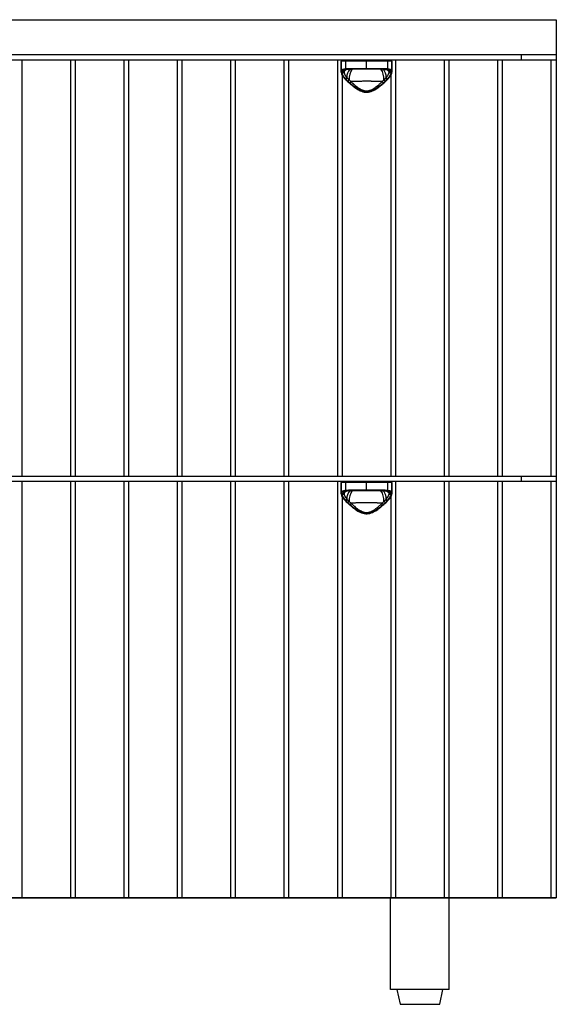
# Model space of a CAD drawing. Header units: millimetres. Extents: x 2 to 586, y 173 to 708.
# Tile 2 of 2: x 294 to 586, y 173 to 708. Entities that reach past the tile are written whole.
import ezdxf

# ---------------------------------------------------------------- set-up
doc = ezdxf.new("R2010")
doc.units = ezdxf.units.MM

msp = doc.modelspace()

# ---------------------------------------------------------------- linework, layer by layer
at = {"color": 7, "linetype": 'Continuous', "lineweight": 25}
for p, q in [((1.5, 708.5), (585.7, 708.5)), ((585.7, 708.5), (585.7, 230.83)), ((1.5, 689.5), (585.7, 689.5)), ((585.7, 686.5), (1.5, 686.5)), ((294.96, 460.17), (294.96, 686.5)), ((321.28, 686.5), (321.28, 460.17)), ((324.01, 460.17), (324.01, 686.5)), ((350.33, 686.5), (350.33, 460.17)), ((353.05, 460.17), (353.05, 686.5)), ((379.38, 686.5), (379.38, 460.17)), ((382.1, 460.17), (382.1, 686.5)), ((408.42, 686.5), (408.42, 460.17)), ((411.14, 460.17), (411.14, 686.5)), ((437.47, 686.5), (437.47, 460.17)), ((440.19, 460.17), (440.19, 686.5)), ((466.51, 686.5), (466.51, 460.17)), ((468.55, 686), (468.55, 680.2)), ((496.25, 686), (468.55, 686)), ((468.57, 679.89), (468.57, 686)), ((470.9, 686), (470.9, 681.83)), ((482.4, 681.5), (482.4, 686)), ((493.9, 681.83), (493.9, 686)), ((496.23, 686), (496.23, 679.89)), ((496.25, 680.2), (496.25, 686)), ((498.28, 460.17), (498.28, 686.5)), ((524.61, 686.5), (524.61, 460.17)), ((527.33, 460.17), (527.33, 686.5)), ((553.65, 686.5), (553.65, 460.17)), ((556.37, 460.17), (556.37, 686.5)), ((566.7, 686.5), (566.7, 689.5)), ((582.7, 686.5), (582.7, 460.17)), ((471.46, 681.35), (471.52, 681.35)), ((473.34, 681.47), (473.76, 681.49)), ((474.33, 682), (490.47, 682)), ((482.4, 681.5), (474.58, 681.5)), ((490.21, 681.5), (489.44, 681.5)), ((491.04, 681.49), (493.18, 681.37)), ((469.24, 460.17), (469.24, 678.16)), ((495.56, 678.15), (495.56, 460.17)), ((1.5, 460.17), (585.7, 460.17)), ((585.7, 457.17), (1.5, 457.17)), ((294.96, 230.84), (294.96, 457.17)), ((321.28, 457.17), (321.28, 230.84)), ((324.01, 230.84), (324.01, 457.17)), ((350.33, 457.17), (350.33, 230.84)), ((353.05, 230.84), (353.05, 457.17)), ((379.38, 457.17), (379.38, 230.84)), ((382.1, 230.84), (382.1, 457.17)), ((408.42, 457.17), (408.42, 230.84)), ((411.14, 230.84), (411.14, 457.17)), ((437.47, 457.17), (437.47, 230.84)), ((440.19, 230.84), (440.19, 457.17)), ((466.51, 457.17), (466.51, 230.84)), ((468.55, 456.67), (468.55, 450.87)), ((496.25, 456.67), (468.55, 456.67)), ((468.57, 450.56), (468.57, 456.67)), ((470.9, 456.67), (470.9, 452.5)), ((482.4, 452.17), (482.4, 456.67)), ((493.9, 452.5), (493.9, 456.67)), ((496.23, 456.67), (496.23, 450.56)), ((496.25, 450.87), (496.25, 456.67)), ((498.28, 230.84), (498.28, 457.17)), ((524.61, 457.17), (524.61, 230.84)), ((527.33, 230.84), (527.33, 457.17)), ((553.65, 457.17), (553.65, 230.84)), ((556.37, 230.84), (556.37, 457.17)), ((566.7, 457.17), (566.7, 460.17)), ((582.7, 457.17), (582.7, 230.84)), ((471.46, 452.02), (471.52, 452.02)), ((473.34, 452.14), (473.76, 452.16)), ((474.33, 452.67), (490.47, 452.67)), ((482.4, 452.17), (474.58, 452.17)), ((490.21, 452.17), (489.44, 452.17)), ((491.04, 452.16), (493.18, 452.04)), ((469.24, 230.84), (469.24, 448.83)), ((495.56, 448.82), (495.56, 230.84)), ((1.5, 230.84), (585.7, 230.84)), ((585.7, 230.83), (1.5, 230.83)), ((495.44, 180.83), (495.44, 230.83)), ((527.44, 180.83), (527.44, 230.83)), ((566.7, 230.83), (566.7, 230.84)), ((527.44, 180.83), (495.44, 180.83)), ((498.94, 180.83), (500.64, 172.83)), ((522.24, 172.83), (523.94, 180.83)), ((500.64, 172.83), (522.24, 172.83))]:
    msp.add_line(p, q, dxfattribs=at)
at = {"color": 8, "linetype": 'Continuous', "lineweight": 25}
for p, q in [((471.26, 681.38), (470.23, 680.69)), ((470.8, 681.22), (470.23, 680.69)), ((493.34, 681.36), (493.54, 681.33)), ((494.57, 680.69), (493.64, 681.31)), ((494.57, 680.69), (494.06, 681.16)), ((471.26, 452.05), (470.23, 451.36)), ((470.8, 451.89), (470.23, 451.36)), ((493.34, 452.03), (493.54, 452)), ((494.57, 451.36), (493.64, 451.98)), ((494.57, 451.36), (494.06, 451.83))]:
    msp.add_line(p, q, dxfattribs=at)
at = {"color": 7, "linetype": 'Continuous', "lineweight": 25, "flags": 128}
for points in [[(474.33, 682), (474.33, 681.9), (474.35, 681.81), (474.37, 681.72), (474.4, 681.65), (474.44, 681.58), (474.48, 681.54), (474.53, 681.51), (474.58, 681.5)], [(490.47, 682), (490.46, 681.9), (490.45, 681.81), (490.43, 681.72), (490.39, 681.65), (490.36, 681.58), (490.31, 681.54), (490.26, 681.51), (490.21, 681.5)], [(474.33, 452.67), (474.33, 452.57), (474.35, 452.48), (474.37, 452.39), (474.4, 452.32), (474.44, 452.25), (474.48, 452.21), (474.53, 452.18), (474.58, 452.17)], [(490.47, 452.67), (490.46, 452.57), (490.45, 452.48), (490.43, 452.39), (490.39, 452.32), (490.36, 452.25), (490.31, 452.21), (490.26, 452.18), (490.21, 452.17)]]:
    msp.add_lwpolyline(points, dxfattribs=at)
at = {"color": 7, "linetype": 'Continuous', "lineweight": 25}
for centre, radius, start, end in [((469.05, 686), 0.5, 90, 180), ((469.07, 686), 0.5, 90.0513, 180.0512), ((471.34, 686.06), 0.448, 100.5434, 187.6171), ((493.45, 686.06), 0.448, 352.3829, 79.4566), ((495.73, 686), 0.5, 359.9488, 89.9487), ((495.75, 686), 0.5, 0, 90), ((469.07, 680.54), 0.495, 183.6773, 270.5461), ((471.4, 681.81), 0.5, 178.2445, 254.0511), ((493.4, 681.81), 0.5, 285.9489, 1.7555), ((495.73, 680.54), 0.495, 269.4539, 356.3227), ((469.03, 679.9), 0.462, 181.4217, 274.6777), ((495.76, 679.9), 0.462, 265.3223, 358.5783), ((469.05, 456.67), 0.5, 90, 180), ((469.07, 456.67), 0.5, 90.0513, 180.0512), ((471.34, 456.73), 0.448, 100.5434, 187.6171), ((493.45, 456.73), 0.448, 352.3829, 79.4566), ((495.73, 456.67), 0.5, 359.9488, 89.9487), ((495.75, 456.67), 0.5, 0, 90), ((469.07, 451.21), 0.495, 183.6773, 270.5461), ((469.03, 450.57), 0.462, 181.4217, 274.6777), ((471.4, 452.48), 0.5, 178.2445, 254.0511), ((493.4, 452.48), 0.5, 285.9489, 1.7555), ((495.73, 451.21), 0.495, 269.4539, 356.3227), ((495.76, 450.57), 0.462, 265.3223, 358.5783)]:
    msp.add_arc(centre, radius, start, end, dxfattribs=at)
at = {"color": 8, "linetype": 'Continuous', "lineweight": 25}
for centre, radius, start, end in [((474.92, 676.51), 6.04, 126.7961, 142.0895), ((479.28, 676.97), 7.64, 142.5413, 179.2828), ((482.25, 676.25), 9.34, 145.4309, 182.796), ((482.55, 676.25), 9.34, 357.2017, 34.5687), ((485.7, 677.03), 7.46, 0.2589, 37.9133), ((489.89, 676.52), 6.02, 37.8978, 54.4759), ((471.09, 676.29), 0.311, 234.1168, 303.0857), ((493.71, 676.29), 0.311, 236.9143, 305.8831), ((474.92, 447.18), 6.04, 126.7961, 142.0895), ((479.35, 447.63), 7.71, 143.5326, 179.1941), ((482.25, 446.92), 9.34, 145.4309, 182.796), ((482.55, 446.92), 9.34, 357.2017, 34.5687), ((485.7, 447.7), 7.46, 0.2589, 37.9133), ((489.89, 447.19), 6.02, 37.8978, 54.4759), ((471.09, 446.96), 0.311, 234.1168, 303.0857), ((493.71, 446.96), 0.311, 236.9143, 305.8831)]:
    msp.add_arc(centre, radius, start, end, dxfattribs=at)
at = {"color": 7, "linetype": 'Continuous', "lineweight": 25}
for points, knots in [([(468.57, 680.51), (468.58, 680.54), (468.59, 680.62), (468.62, 680.72), (468.67, 680.82), (468.72, 680.91), (468.78, 681), (468.85, 681.08), (468.93, 681.17), (469.03, 681.24), (469.13, 681.31), (469.3, 681.41), (469.56, 681.53), (469.9, 681.64), (470.23, 681.72), (470.55, 681.78), (470.78, 681.81), (470.9, 681.83)], [0, 0, 0, 0, 0.050279, 0.100468, 0.150579, 0.200622, 0.250609, 0.300549, 0.350455, 0.400338, 0.450207, 0.500075, 0.623285, 0.749195, 0.830563, 0.914154, 1, 1, 1, 1]), ([(469.07, 680.04), (469.27, 680.07), (469.46, 680.11), (469.84, 680.25), (470.01, 680.34), (470.17, 680.45)], [0, 0, 0, 0, 0.5, 0.5, 1, 1, 1, 1]), ([(471.26, 681.33), (470.97, 681.3), (470.71, 681.25), (470.25, 681.13), (470.04, 681.06), (469.68, 680.89), (469.53, 680.8), (469.29, 680.58), (469.21, 680.45), (469.15, 680.32)], [0, 0, 0, 0, 0.25, 0.25, 0.5, 0.5, 0.75, 0.75, 1, 1, 1, 1]), ([(469.15, 680.32), (469.34, 680.33), (469.53, 680.38), (469.9, 680.5), (470.07, 680.59), (470.23, 680.69)], [0, 0, 0, 0, 0.5, 0.5, 1, 1, 1, 1]), ([(470.17, 680.45), (470.16, 680.41), (470.15, 680.34), (470.15, 680.26), (470.15, 680.22)], [0, 0, 0, 0, 0.508429, 1, 1, 1, 1]), ([(470.68, 681.18), (470.76, 681.22), (470.92, 681.29), (471.31, 681.33), (471.49, 681.35)], [0, 0, 0, 0, 0.52418, 1, 1, 1, 1]), ([(470.9, 681.83), (470.98, 681.84), (471.14, 681.86), (471.4, 681.89), (471.66, 681.91), (471.94, 681.93), (472.22, 681.95), (472.59, 681.97), (473.07, 681.99), (473.67, 682), (474.11, 682), (474.33, 682)], [0, 0, 0, 0, 0.079653, 0.160771, 0.24336, 0.32743, 0.412986, 0.500035, 0.655485, 0.822133, 1, 1, 1, 1]), ([(489.44, 681.5), (488.9, 681.5), (488.34, 681.5), (487.48, 681.5), (487.19, 681.5), (486.6, 681.5), (486.31, 681.5), (484.83, 681.5), (483.63, 681.5), (482.4, 681.5)], [0, 0, 0, 0, 0.25, 0.25, 0.375, 0.375, 0.5, 0.5, 1, 1, 1, 1]), ([(490.47, 682), (490.58, 682), (490.81, 682), (491.13, 682), (491.44, 681.99), (491.73, 681.98), (492.01, 681.98), (492.39, 681.96), (492.86, 681.93), (493.4, 681.89), (493.73, 681.85), (493.9, 681.83)], [0, 0, 0, 0, 0.090337, 0.177869, 0.262599, 0.344529, 0.423662, 0.500002, 0.672585, 0.839232, 1, 1, 1, 1]), ([(493.23, 681.36), (493.44, 681.34), (493.85, 681.29), (494.03, 681.22), (494.12, 681.18)], [0, 0, 0, 0, 0.509787, 1, 1, 1, 1]), ([(495.65, 680.32), (495.59, 680.45), (495.5, 680.58), (495.26, 680.8), (495.11, 680.89), (494.58, 681.15), (494.11, 681.26), (493.54, 681.33)], [0, 0, 0, 0, 0.25, 0.25, 0.5, 0.5, 1, 1, 1, 1]), ([(493.9, 681.83), (493.96, 681.82), (494.08, 681.81), (494.25, 681.78), (494.41, 681.75), (494.56, 681.72), (494.7, 681.69), (494.94, 681.63), (495.24, 681.53), (495.53, 681.4), (495.74, 681.27), (495.89, 681.14), (496.02, 681), (496.12, 680.85), (496.19, 680.69), (496.21, 680.57), (496.23, 680.51)], [0, 0, 0, 0, 0.0430053, 0.0854488, 0.1273341, 0.1686648, 0.2094449, 0.2496783, 0.3761111, 0.4998319, 0.5829589, 0.6661115, 0.7493409, 0.8326983, 0.9162345, 1, 1, 1, 1]), ([(494.57, 680.69), (494.72, 680.59), (494.9, 680.5), (495.26, 680.37), (495.46, 680.33), (495.65, 680.32)], [0, 0, 0, 0, 0.5, 0.5, 1, 1, 1, 1]), ([(494.63, 680.45), (494.78, 680.34), (494.96, 680.25), (495.33, 680.11), (495.53, 680.07), (495.73, 680.04)], [0, 0, 0, 0, 0.5, 0.5, 1, 1, 1, 1]), ([(468.58, 679.78), (468.74, 679.22), (469.08, 678.07), (470.29, 676.73), (470.91, 676.04)], [0, 0, 0, 0, 0.4867205, 1, 1, 1, 1]), ([(469.05, 679.78), (469.25, 679.81), (469.45, 679.86), (469.82, 680.01), (469.99, 680.11), (470.15, 680.22)], [0, 0, 0, 0, 0.5, 0.5, 1, 1, 1, 1]), ([(469.07, 679.44), (469.26, 679.48), (469.46, 679.54), (469.82, 679.7), (469.99, 679.8), (470.14, 679.92)], [0, 0, 0, 0, 0.5, 0.5, 1, 1, 1, 1]), ([(469.07, 679.44), (469.1, 679.23), (469.16, 679), (469.35, 678.53), (469.48, 678.27), (469.95, 677.5), (470.36, 676.97), (470.87, 676.42)], [0, 0, 0, 0, 0.25, 0.25, 0.5, 0.5, 1, 1, 1, 1]), ([(470.15, 680.22), (470.14, 680.19), (470.14, 680.12), (470.13, 680.02), (470.14, 679.95), (470.14, 679.92)], [0, 0, 0, 0, 0.337267, 0.670109, 1, 1, 1, 1]), ([(470.14, 679.92), (470.14, 679.88), (470.15, 679.79), (470.17, 679.66), (470.2, 679.53), (470.24, 679.39), (470.29, 679.24), (470.35, 679.09), (470.42, 678.93), (470.49, 678.76), (470.59, 678.58), (470.7, 678.38), (470.85, 678.13), (471.06, 677.83), (471.31, 677.47), (471.53, 677.21), (471.64, 677.07)], [0, 0, 0, 0, 0.051573, 0.104051, 0.15755, 0.211964, 0.267193, 0.323598, 0.381161, 0.440003, 0.500308, 0.569206, 0.653294, 0.752203, 0.86684, 1, 1, 1, 1]), ([(470.91, 676.04), (471.5, 675.46), (472.53, 674.46), (474.08, 673.1), (475.35, 672.08), (476.88, 670.96), (478.53, 669.96), (480.41, 669.25), (481.94, 668.98), (483.49, 669.05), (485.41, 669.56), (487.09, 670.44), (488.71, 671.52), (490.17, 672.64), (492.01, 674.21), (493.21, 675.38), (493.89, 676.04)], [0, 0, 0, 0, 0.100656, 0.177668, 0.231544, 0.279918, 0.38071, 0.432232, 0.484542, 0.537177, 0.588734, 0.685555, 0.730724, 0.795095, 0.884541, 1, 1, 1, 1]), ([(471.64, 677.07), (471.71, 677.01), (471.84, 676.88), (471.97, 676.75), (472.03, 676.68)], [0, 0, 0, 0, 0.5057349, 1, 1, 1, 1]), ([(472.03, 676.68), (472.11, 676.61), (472.26, 676.46), (472.48, 676.23), (472.7, 676.01), (472.85, 675.86), (472.92, 675.79)], [0, 0, 0, 0, 0.263802, 0.518246, 0.763594, 1, 1, 1, 1]), ([(472.92, 675.79), (472.97, 675.73), (473.07, 675.6), (473.24, 675.43), (473.43, 675.23), (473.67, 675.02), (473.86, 674.87), (473.96, 674.79)], [0, 0, 0, 0, 0.173868, 0.340392, 0.4998, 0.750248, 1, 1, 1, 1]), ([(490.84, 674.79), (490.73, 674.8), (490.51, 674.81), (490.17, 674.82), (489.83, 674.84), (489.48, 674.85), (489.13, 674.87), (488.77, 674.88), (488.4, 674.89), (488.03, 674.91), (487.65, 674.92), (487.27, 674.93), (486.88, 674.94), (486.49, 674.94), (486.1, 674.95), (485.7, 674.96), (485.3, 674.96), (484.89, 674.97), (484.48, 674.97), (484.07, 674.98), (483.65, 674.98), (483.24, 674.98), (482.82, 674.98), (482.28, 674.98), (481.63, 674.98), (480.87, 674.98), (480.11, 674.97), (479.37, 674.96), (478.63, 674.95), (477.91, 674.94), (477.21, 674.92), (476.52, 674.9), (475.85, 674.88), (475.2, 674.85), (474.56, 674.82), (474.16, 674.8), (473.96, 674.79)], [0, 0, 0, 0, 0.022079, 0.044219, 0.06642, 0.088682, 0.111005, 0.133389, 0.155834, 0.17834, 0.200908, 0.223538, 0.246229, 0.268981, 0.291796, 0.314672, 0.337611, 0.360611, 0.383674, 0.406799, 0.429986, 0.453236, 0.476548, 0.499923, 0.542747, 0.58536, 0.627762, 0.669955, 0.711938, 0.753711, 0.795277, 0.836635, 0.877785, 0.918729, 0.959467, 1, 1, 1, 1]), ([(490.84, 674.79), (490.9, 674.84), (491.03, 674.94), (491.22, 675.1), (491.42, 675.29), (491.65, 675.51), (491.8, 675.7), (491.88, 675.79)], [0, 0, 0, 0, 0.165053, 0.331498, 0.499407, 0.739947, 1, 1, 1, 1]), ([(491.88, 675.79), (491.95, 675.86), (492.1, 676.01), (492.32, 676.23), (492.54, 676.46), (492.69, 676.61), (492.77, 676.68)], [0, 0, 0, 0, 0.235717, 0.480837, 0.735513, 1, 1, 1, 1]), ([(492.77, 676.68), (492.83, 676.75), (492.96, 676.88), (493.09, 677.01), (493.16, 677.07)], [0, 0, 0, 0, 0.495376, 1, 1, 1, 1]), ([(493.16, 677.07), (493.21, 677.13), (493.32, 677.27), (493.47, 677.46), (493.62, 677.66), (493.8, 677.91), (494.01, 678.23), (494.21, 678.58), (494.37, 678.9), (494.49, 679.18), (494.57, 679.45), (494.63, 679.69), (494.65, 679.84), (494.66, 679.92)], [0, 0, 0, 0, 0.062323, 0.124591, 0.187226, 0.250679, 0.371697, 0.50287, 0.609475, 0.711941, 0.810815, 0.906917, 1, 1, 1, 1]), ([(493.89, 676.04), (494.51, 676.73), (495.72, 678.08), (496.05, 679.23), (496.21, 679.78)], [0, 0, 0, 0, 0.514674, 1, 1, 1, 1]), ([(493.93, 676.42), (494.18, 676.7), (494.41, 676.97), (494.83, 677.5), (495.01, 677.77), (495.48, 678.54), (495.67, 679.02), (495.73, 679.44)], [0, 0, 0, 0, 0.25, 0.25, 0.5, 0.5, 1, 1, 1, 1]), ([(494.66, 679.92), (494.66, 679.97), (494.66, 680.07), (494.65, 680.17), (494.65, 680.22)], [0, 0, 0, 0, 0.495769, 1, 1, 1, 1]), ([(494.65, 680.22), (494.8, 680.11), (494.98, 680.01), (495.35, 679.86), (495.55, 679.81), (495.75, 679.78)], [0, 0, 0, 0, 0.5, 0.5, 1, 1, 1, 1]), ([(494.66, 679.92), (494.81, 679.8), (494.98, 679.7), (495.34, 679.54), (495.53, 679.48), (495.73, 679.44)], [0, 0, 0, 0, 0.5, 0.5, 1, 1, 1, 1]), ([(473.43, 674.03), (474.03, 673.5), (474.66, 672.98), (475.98, 671.96), (476.67, 671.47), (477.78, 670.78), (478.16, 670.56), (478.95, 670.16), (479.35, 669.98), (479.98, 669.75), (480.19, 669.68), (480.62, 669.56), (480.84, 669.5), (481.51, 669.37), (481.96, 669.33), (482.64, 669.33), (482.86, 669.34), (483.32, 669.39), (483.54, 669.42), (484.2, 669.55), (484.62, 669.68), (485.45, 669.99), (485.86, 670.17), (486.65, 670.57), (487.03, 670.79), (487.76, 671.25), (488.12, 671.49), (488.82, 671.98), (489.16, 672.23), (490.15, 672.99), (490.77, 673.51), (491.37, 674.03)], [0, 0, 0, 0, 0.125, 0.125, 0.25, 0.25, 0.3125, 0.3125, 0.375, 0.375, 0.40625, 0.40625, 0.4375, 0.4375, 0.5, 0.5, 0.53125, 0.53125, 0.5625, 0.5625, 0.625, 0.625, 0.6875, 0.6875, 0.75, 0.75, 0.8125, 0.8125, 0.875, 0.875, 1, 1, 1, 1]), ([(473.96, 674.79), (474.07, 674.68), (474.29, 674.47), (474.6, 674.18), (474.89, 673.91), (475.15, 673.67), (475.38, 673.46), (475.58, 673.28), (476.04, 672.87), (476.74, 672.29), (477.77, 671.51), (478.81, 670.84), (479.97, 670.26), (481.15, 669.87), (482.41, 669.72), (483.66, 669.87), (484.84, 670.26), (485.99, 670.85), (487.03, 671.52), (488.07, 672.3), (488.86, 672.96), (489.55, 673.58), (490.16, 674.13), (490.59, 674.55), (490.84, 674.79)], [0, 0, 0, 0, 0.024883, 0.047573, 0.068071, 0.086376, 0.10249, 0.116411, 0.12814, 0.196855, 0.254319, 0.321298, 0.378901, 0.442192, 0.500524, 0.558587, 0.62163, 0.679214, 0.746185, 0.803881, 0.872966, 0.903467, 0.945812, 1, 1, 1, 1]), ([(468.57, 451.18), (468.58, 451.21), (468.59, 451.29), (468.62, 451.39), (468.67, 451.49), (468.72, 451.58), (468.78, 451.67), (468.85, 451.75), (468.93, 451.84), (469.03, 451.91), (469.13, 451.98), (469.3, 452.08), (469.56, 452.2), (469.9, 452.31), (470.23, 452.39), (470.55, 452.45), (470.78, 452.48), (470.9, 452.5)], [0, 0, 0, 0, 0.050279, 0.100468, 0.150579, 0.200622, 0.250609, 0.300549, 0.350455, 0.400338, 0.450207, 0.500075, 0.623285, 0.749195, 0.830563, 0.914154, 1, 1, 1, 1]), ([(468.58, 450.45), (468.74, 449.89), (469.08, 448.74), (470.29, 447.4), (470.91, 446.71)], [0, 0, 0, 0, 0.48672, 1, 1, 1, 1]), ([(469.05, 450.45), (469.25, 450.48), (469.45, 450.53), (469.82, 450.68), (469.99, 450.78), (470.15, 450.89)], [0, 0, 0, 0, 0.5, 0.5, 1, 1, 1, 1]), ([(469.07, 450.71), (469.27, 450.74), (469.46, 450.78), (469.84, 450.92), (470.01, 451.01), (470.17, 451.12)], [0, 0, 0, 0, 0.5, 0.5, 1, 1, 1, 1]), ([(469.07, 450.11), (469.26, 450.15), (469.46, 450.21), (469.82, 450.37), (469.99, 450.47), (470.14, 450.59)], [0, 0, 0, 0, 0.5, 0.5, 1, 1, 1, 1]), ([(469.07, 450.11), (469.1, 449.9), (469.16, 449.67), (469.35, 449.2), (469.48, 448.94), (469.95, 448.17), (470.36, 447.64), (470.87, 447.09)], [0, 0, 0, 0, 0.25, 0.25, 0.5, 0.5, 1, 1, 1, 1]), ([(471.26, 452), (470.97, 451.97), (470.71, 451.92), (470.25, 451.8), (470.04, 451.73), (469.68, 451.56), (469.53, 451.47), (469.29, 451.25), (469.21, 451.12), (469.15, 450.99)], [0, 0, 0, 0, 0.25, 0.25, 0.5, 0.5, 0.75, 0.75, 1, 1, 1, 1]), ([(469.15, 450.99), (469.34, 451), (469.53, 451.05), (469.9, 451.17), (470.07, 451.26), (470.23, 451.36)], [0, 0, 0, 0, 0.5, 0.5, 1, 1, 1, 1]), ([(470.15, 450.89), (470.14, 450.86), (470.14, 450.79), (470.13, 450.69), (470.14, 450.62), (470.14, 450.59)], [0, 0, 0, 0, 0.337267, 0.670109, 1, 1, 1, 1]), ([(470.14, 450.59), (470.14, 450.55), (470.15, 450.46), (470.17, 450.33), (470.2, 450.2), (470.24, 450.06), (470.29, 449.91), (470.35, 449.76), (470.42, 449.6), (470.49, 449.43), (470.59, 449.25), (470.7, 449.05), (470.85, 448.8), (471.06, 448.5), (471.31, 448.14), (471.53, 447.88), (471.64, 447.74)], [0, 0, 0, 0, 0.0515726, 0.1040509, 0.1575499, 0.2119644, 0.267193, 0.3235985, 0.3811609, 0.4400026, 0.5003084, 0.5692063, 0.6532938, 0.7522026, 0.86684, 1, 1, 1, 1]), ([(470.17, 451.12), (470.16, 451.08), (470.15, 451.01), (470.15, 450.93), (470.15, 450.89)], [0, 0, 0, 0, 0.508429, 1, 1, 1, 1]), ([(470.68, 451.85), (470.76, 451.89), (470.94, 451.96), (471.35, 452.01), (471.56, 452.03)], [0, 0, 0, 0, 0.488595, 1, 1, 1, 1]), ([(470.9, 452.5), (470.98, 452.51), (471.14, 452.53), (471.4, 452.56), (471.66, 452.58), (471.94, 452.6), (472.22, 452.62), (472.59, 452.64), (473.07, 452.66), (473.67, 452.67), (474.11, 452.67), (474.33, 452.67)], [0, 0, 0, 0, 0.079653, 0.160771, 0.24336, 0.32743, 0.412986, 0.500035, 0.655485, 0.822133, 1, 1, 1, 1]), ([(489.44, 452.17), (488.9, 452.17), (488.34, 452.17), (487.48, 452.17), (487.19, 452.17), (486.6, 452.17), (486.31, 452.17), (484.83, 452.17), (483.63, 452.17), (482.4, 452.17)], [0, 0, 0, 0, 0.25, 0.25, 0.375, 0.375, 0.5, 0.5, 1, 1, 1, 1]), ([(490.47, 452.67), (490.58, 452.67), (490.81, 452.67), (491.13, 452.67), (491.44, 452.66), (491.73, 452.65), (492.01, 452.65), (492.39, 452.63), (492.86, 452.6), (493.4, 452.56), (493.73, 452.52), (493.9, 452.5)], [0, 0, 0, 0, 0.090337, 0.177869, 0.262599, 0.344529, 0.423662, 0.500002, 0.672585, 0.839232, 1, 1, 1, 1]), ([(493.16, 447.74), (493.21, 447.8), (493.32, 447.94), (493.47, 448.13), (493.62, 448.33), (493.8, 448.58), (494.01, 448.9), (494.21, 449.25), (494.37, 449.57), (494.49, 449.85), (494.57, 450.12), (494.63, 450.36), (494.65, 450.51), (494.66, 450.59)], [0, 0, 0, 0, 0.062323, 0.124591, 0.187226, 0.250679, 0.371697, 0.50287, 0.609475, 0.711941, 0.810815, 0.906917, 1, 1, 1, 1]), ([(493.23, 452.03), (493.44, 452.01), (493.85, 451.96), (494.03, 451.89), (494.12, 451.85)], [0, 0, 0, 0, 0.509787, 1, 1, 1, 1]), ([(495.65, 450.99), (495.59, 451.12), (495.5, 451.25), (495.26, 451.47), (495.11, 451.56), (494.58, 451.82), (494.11, 451.93), (493.54, 452)], [0, 0, 0, 0, 0.25, 0.25, 0.5, 0.5, 1, 1, 1, 1]), ([(493.89, 446.71), (494.51, 447.4), (495.72, 448.75), (496.05, 449.9), (496.21, 450.45)], [0, 0, 0, 0, 0.514674, 1, 1, 1, 1]), ([(493.9, 452.5), (493.96, 452.49), (494.08, 452.48), (494.25, 452.45), (494.41, 452.42), (494.56, 452.39), (494.7, 452.36), (494.94, 452.3), (495.24, 452.2), (495.53, 452.07), (495.74, 451.94), (495.89, 451.81), (496.02, 451.67), (496.12, 451.52), (496.19, 451.36), (496.21, 451.24), (496.23, 451.18)], [0, 0, 0, 0, 0.043005, 0.085449, 0.127334, 0.168665, 0.209445, 0.249678, 0.376111, 0.499832, 0.582959, 0.666112, 0.749341, 0.832698, 0.916234, 1, 1, 1, 1]), ([(493.93, 447.09), (494.18, 447.37), (494.41, 447.64), (494.83, 448.17), (495.01, 448.44), (495.48, 449.21), (495.67, 449.69), (495.73, 450.11)], [0, 0, 0, 0, 0.25, 0.25, 0.5, 0.5, 1, 1, 1, 1]), ([(494.57, 451.36), (494.72, 451.26), (494.9, 451.17), (495.26, 451.04), (495.46, 451), (495.65, 450.99)], [0, 0, 0, 0, 0.5, 0.5, 1, 1, 1, 1]), ([(494.63, 451.12), (494.78, 451.01), (494.96, 450.92), (495.33, 450.78), (495.53, 450.74), (495.73, 450.71)], [0, 0, 0, 0, 0.5, 0.5, 1, 1, 1, 1]), ([(494.66, 450.59), (494.66, 450.64), (494.66, 450.74), (494.65, 450.84), (494.65, 450.89)], [0, 0, 0, 0, 0.495769, 1, 1, 1, 1]), ([(494.65, 450.89), (494.8, 450.78), (494.98, 450.68), (495.35, 450.53), (495.55, 450.48), (495.75, 450.45)], [0, 0, 0, 0, 0.5, 0.5, 1, 1, 1, 1]), ([(494.66, 450.59), (494.81, 450.47), (494.98, 450.37), (495.34, 450.21), (495.53, 450.15), (495.73, 450.11)], [0, 0, 0, 0, 0.5, 0.5, 1, 1, 1, 1]), ([(470.91, 446.71), (471.5, 446.13), (472.53, 445.13), (474.08, 443.77), (475.35, 442.75), (476.88, 441.63), (478.53, 440.63), (480.41, 439.92), (481.94, 439.65), (483.49, 439.72), (485.41, 440.23), (487.09, 441.11), (488.71, 442.19), (490.17, 443.31), (492.01, 444.88), (493.21, 446.05), (493.89, 446.71)], [0, 0, 0, 0, 0.1006558, 0.1776678, 0.2315439, 0.2799181, 0.3807101, 0.4322316, 0.4845424, 0.5371774, 0.5887341, 0.6855546, 0.7307235, 0.7950949, 0.8845408, 1, 1, 1, 1]), ([(471.64, 447.74), (471.71, 447.68), (471.84, 447.55), (471.97, 447.42), (472.03, 447.35)], [0, 0, 0, 0, 0.505735, 1, 1, 1, 1]), ([(472.03, 447.35), (472.11, 447.28), (472.26, 447.13), (472.48, 446.9), (472.7, 446.68), (472.85, 446.53), (472.92, 446.46)], [0, 0, 0, 0, 0.263802, 0.518246, 0.763594, 1, 1, 1, 1]), ([(472.92, 446.46), (472.97, 446.4), (473.07, 446.27), (473.24, 446.1), (473.43, 445.9), (473.67, 445.69), (473.86, 445.54), (473.96, 445.46)], [0, 0, 0, 0, 0.173868, 0.340392, 0.4998, 0.750248, 1, 1, 1, 1]), ([(473.43, 444.7), (474.03, 444.17), (474.66, 443.65), (475.98, 442.63), (476.67, 442.14), (477.78, 441.45), (478.16, 441.23), (478.95, 440.83), (479.35, 440.65), (479.98, 440.42), (480.19, 440.35), (480.62, 440.23), (480.84, 440.17), (481.51, 440.04), (481.96, 440), (482.64, 440), (482.86, 440.01), (483.32, 440.06), (483.54, 440.09), (484.2, 440.22), (484.62, 440.35), (485.45, 440.66), (485.86, 440.84), (486.65, 441.24), (487.03, 441.46), (487.76, 441.92), (488.12, 442.16), (488.82, 442.65), (489.16, 442.9), (490.15, 443.66), (490.77, 444.18), (491.37, 444.7)], [0, 0, 0, 0, 0.125, 0.125, 0.25, 0.25, 0.3125, 0.3125, 0.375, 0.375, 0.40625, 0.40625, 0.4375, 0.4375, 0.5, 0.5, 0.53125, 0.53125, 0.5625, 0.5625, 0.625, 0.625, 0.6875, 0.6875, 0.75, 0.75, 0.8125, 0.8125, 0.875, 0.875, 1, 1, 1, 1]), ([(490.84, 445.46), (490.73, 445.47), (490.51, 445.48), (490.17, 445.49), (489.83, 445.51), (489.48, 445.52), (489.13, 445.54), (488.77, 445.55), (488.4, 445.56), (488.03, 445.58), (487.65, 445.59), (487.27, 445.6), (486.88, 445.61), (486.49, 445.61), (486.1, 445.62), (485.7, 445.63), (485.3, 445.63), (484.89, 445.64), (484.48, 445.64), (484.07, 445.65), (483.65, 445.65), (483.24, 445.65), (482.82, 445.65), (482.28, 445.65), (481.63, 445.65), (480.87, 445.65), (480.11, 445.64), (479.37, 445.63), (478.63, 445.62), (477.91, 445.61), (477.21, 445.59), (476.52, 445.57), (475.85, 445.55), (475.2, 445.52), (474.56, 445.49), (474.16, 445.47), (473.96, 445.46)], [0, 0, 0, 0, 0.022079, 0.044219, 0.06642, 0.088682, 0.111005, 0.133389, 0.155834, 0.17834, 0.200908, 0.223538, 0.246229, 0.268981, 0.291796, 0.314672, 0.337611, 0.360611, 0.383674, 0.406799, 0.429986, 0.453236, 0.476548, 0.499923, 0.542747, 0.58536, 0.627762, 0.669955, 0.711938, 0.753711, 0.795277, 0.836635, 0.877785, 0.918729, 0.959467, 1, 1, 1, 1]), ([(473.96, 445.46), (474.07, 445.35), (474.29, 445.14), (474.6, 444.85), (474.89, 444.58), (475.15, 444.34), (475.38, 444.13), (475.58, 443.95), (476.04, 443.54), (476.74, 442.96), (477.77, 442.18), (478.81, 441.51), (479.97, 440.93), (481.15, 440.54), (482.41, 440.39), (483.66, 440.54), (484.84, 440.93), (485.99, 441.52), (487.03, 442.19), (488.07, 442.97), (488.86, 443.63), (489.55, 444.25), (490.16, 444.8), (490.59, 445.22), (490.84, 445.46)], [0, 0, 0, 0, 0.024883, 0.047573, 0.068071, 0.086376, 0.10249, 0.116411, 0.12814, 0.196855, 0.254319, 0.321298, 0.378901, 0.442192, 0.500524, 0.558587, 0.62163, 0.679214, 0.746185, 0.803881, 0.872966, 0.903467, 0.945812, 1, 1, 1, 1]), ([(490.84, 445.46), (490.9, 445.51), (491.03, 445.61), (491.22, 445.77), (491.42, 445.96), (491.65, 446.18), (491.8, 446.37), (491.88, 446.46)], [0, 0, 0, 0, 0.165053, 0.331498, 0.499407, 0.739947, 1, 1, 1, 1]), ([(491.88, 446.46), (491.95, 446.53), (492.1, 446.68), (492.32, 446.9), (492.54, 447.13), (492.69, 447.28), (492.77, 447.35)], [0, 0, 0, 0, 0.235717, 0.480837, 0.735513, 1, 1, 1, 1]), ([(492.77, 447.35), (492.83, 447.42), (492.96, 447.55), (493.09, 447.68), (493.16, 447.74)], [0, 0, 0, 0, 0.495376, 1, 1, 1, 1])]:
    msp.add_open_spline(points, degree=3, knots=knots, dxfattribs=at)
for points in [[(469.15, 680.32), (469.11, 680.23), (469.08, 680.14), (469.07, 680.04)], [(470.23, 680.69), (470.2, 680.61), (470.18, 680.53), (470.17, 680.45)], [(471.33, 681.34), (471.3, 681.34), (471.28, 681.34), (471.26, 681.33)], [(474.58, 681.5), (473.38, 681.5), (472.29, 681.47), (471.33, 681.34)], [(493.47, 681.34), (492.5, 681.47), (491.42, 681.5), (490.21, 681.5)], [(493.54, 681.33), (493.51, 681.34), (493.49, 681.34), (493.47, 681.34)], [(494.63, 680.45), (494.61, 680.53), (494.59, 680.61), (494.57, 680.69)], [(494.65, 680.22), (494.65, 680.3), (494.64, 680.38), (494.63, 680.45)], [(495.73, 680.04), (495.71, 680.14), (495.69, 680.23), (495.65, 680.32)], [(469.07, 680.04), (469.06, 679.96), (469.05, 679.87), (469.05, 679.78)], [(469.05, 679.78), (469.05, 679.67), (469.06, 679.56), (469.07, 679.44)], [(470.87, 676.42), (471.15, 676.6), (471.42, 676.83), (471.64, 677.07)], [(470.87, 676.42), (470.99, 676.29), (471.12, 676.16), (471.26, 676.03)], [(471.26, 676.03), (471.55, 676.22), (471.81, 676.44), (472.03, 676.68)], [(471.26, 676.03), (471.57, 675.73), (471.89, 675.42), (472.22, 675.11)], [(472.22, 675.11), (472.48, 675.32), (472.73, 675.55), (472.92, 675.79)], [(472.22, 675.11), (472.61, 674.76), (473.01, 674.39), (473.43, 674.03)], [(491.37, 674.03), (491.78, 674.39), (492.18, 674.76), (492.57, 675.11)], [(492.57, 675.11), (492.31, 675.32), (492.07, 675.55), (491.88, 675.79)], [(492.57, 675.11), (492.9, 675.42), (493.22, 675.73), (493.54, 676.03)], [(492.77, 676.68), (492.98, 676.44), (493.25, 676.22), (493.54, 676.03)], [(493.16, 677.07), (493.38, 676.83), (493.64, 676.6), (493.93, 676.42)], [(493.54, 676.03), (493.67, 676.16), (493.8, 676.29), (493.93, 676.42)], [(495.75, 679.78), (495.75, 679.87), (495.74, 679.96), (495.73, 680.04)], [(495.73, 679.44), (495.74, 679.56), (495.75, 679.67), (495.75, 679.78)], [(473.43, 674.03), (473.63, 674.27), (473.81, 674.53), (473.96, 674.79)], [(491.37, 674.03), (491.17, 674.27), (490.98, 674.53), (490.84, 674.79)], [(469.07, 450.71), (469.06, 450.63), (469.05, 450.54), (469.05, 450.45)], [(469.05, 450.45), (469.05, 450.34), (469.06, 450.23), (469.07, 450.11)], [(469.15, 450.99), (469.11, 450.9), (469.08, 450.81), (469.07, 450.71)], [(470.23, 451.36), (470.2, 451.28), (470.18, 451.2), (470.17, 451.12)], [(471.33, 452.01), (471.3, 452.01), (471.28, 452.01), (471.26, 452)], [(474.58, 452.17), (473.38, 452.17), (472.29, 452.14), (471.33, 452.01)], [(493.47, 452.01), (492.5, 452.14), (491.42, 452.17), (490.21, 452.17)], [(493.54, 452), (493.51, 452.01), (493.49, 452.01), (493.47, 452.01)], [(494.63, 451.12), (494.61, 451.2), (494.59, 451.28), (494.57, 451.36)], [(494.65, 450.89), (494.65, 450.97), (494.64, 451.05), (494.63, 451.12)], [(495.73, 450.71), (495.71, 450.81), (495.69, 450.9), (495.65, 450.99)], [(495.75, 450.45), (495.75, 450.54), (495.74, 450.63), (495.73, 450.71)], [(495.73, 450.11), (495.74, 450.23), (495.75, 450.34), (495.75, 450.45)], [(470.87, 447.09), (471.15, 447.27), (471.42, 447.5), (471.64, 447.74)], [(470.87, 447.09), (470.99, 446.96), (471.12, 446.83), (471.26, 446.7)], [(471.26, 446.7), (471.55, 446.89), (471.81, 447.11), (472.03, 447.35)], [(471.26, 446.7), (471.57, 446.4), (471.89, 446.09), (472.22, 445.78)], [(472.22, 445.78), (472.48, 445.99), (472.73, 446.22), (472.92, 446.46)], [(472.22, 445.78), (472.61, 445.43), (473.01, 445.06), (473.43, 444.7)], [(473.43, 444.7), (473.63, 444.94), (473.81, 445.2), (473.96, 445.46)], [(491.37, 444.7), (491.17, 444.94), (490.98, 445.2), (490.84, 445.46)], [(491.37, 444.7), (491.78, 445.06), (492.18, 445.43), (492.57, 445.78)], [(492.57, 445.78), (492.31, 445.99), (492.07, 446.22), (491.88, 446.46)], [(492.57, 445.78), (492.9, 446.09), (493.22, 446.4), (493.54, 446.7)], [(492.77, 447.35), (492.98, 447.11), (493.25, 446.89), (493.54, 446.7)], [(493.16, 447.74), (493.38, 447.5), (493.64, 447.27), (493.93, 447.09)], [(493.54, 446.7), (493.67, 446.83), (493.8, 446.96), (493.93, 447.09)]]:
    msp.add_open_spline(points, degree=3, dxfattribs=at)

doc.saveas('drawing.dxf')
